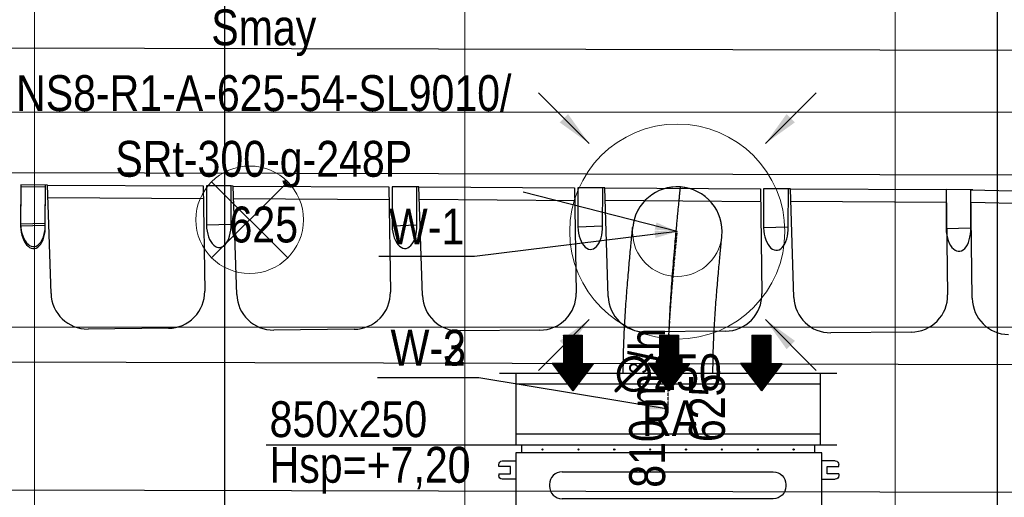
# Model space of a CAD drawing. Header units: millimetres. Extents: x -32221 to 212500, y 31663 to 93766.
# Tile 117 of 256: x 19209 to 21954, y 56438 to 57771. Entities that reach past the tile are written whole.
import ezdxf
from ezdxf.enums import TextEntityAlignment as Align

# ---------------------------------------------------------------- set-up
doc = ezdxf.new("R2010")
doc.units = ezdxf.units.MM
doc.linetypes.add('DASHDOT', pattern=[1, 0.5, -0.25, 0, -0.25])
for name, color, linetype in [('DVM_INDOOR', 104, 'Continuous'), ('FLUID-N', 7, 'Continuous'), ('FLUID-W', 7, 'Continuous'), ('FLUID-W-100-ARRGR', 7, 'Continuous'), ('FLUID-W-100-DIM', 7, 'Continuous'), ('FLUID-W-100-INF', 7, 'Continuous'), ('FLUID-W-100-NUM', 7, 'Continuous'), ('FLUID-W-SYM', 7, 'Continuous'), ('osie', 250, 'Continuous'), ('Sciany', 250, 'Continuous'), ('Wyposazenie', 250, 'Continuous')]:
    doc.layers.add(name, color=color, linetype=linetype)
for name, color, linetype, lineweight in [('kasetony', 42, 'Continuous', 5), ('lampy', 30, 'Continuous', 9), ('Wywiewniki', 1, 'Continuous', 20)]:
    doc.layers.add(name, color=color, linetype=linetype, lineweight=lineweight)
doc.styles.add('FDBES', font='simplex.shx')
doc.styles.get("Standard").update_dxf_attribs({"font": 'ARIALN.TTF'})
doc.linetypes.add('ZIGZAG', pattern='A,0.0001,-0.2,[131,ltypeshp.shx,S=0.2,R=0,X=-0.2,Y=0],-0.4,[131,ltypeshp.shx,S=0.2,R=180,X=0.2,Y=0],-0.2', length=0.8001)
doc.dimstyles.new('FDBES', dxfattribs={"dimscale": 50, "dimtxt": 4, "dimasz": 2.5, "dimexe": 0.8, "dimexo": 2, "dimgap": 1, "dimtad": 1, "dimdsep": 46, "dimtxsty": 'FDBES', "dimcen": 2.5, "dimclrd": 4, "dimclre": 5, "dimadec": 0, "dimazin": 0, "dimtfac": 1, "dimtmove": 0, "dimatfit": 3, "dimfxl": 1, "dimarcsym": 0})

# ---------------------------------------------------------------- blocks, each defined once
blk = doc.blocks.new('Direction')
at = {"layer": 'DVM_INDOOR', "color": 1}
for p, q in [((-35, 693.8), (35, 693.8)), ((-35, 693.8), (-35, 588.8)), ((35, 693.8), (35, 588.8)), ((-35, 588.8), (-77, 588.8)), ((-77, 588.8), (0, 487.3)), ((77, 588.8), (0, 487.3)), ((35, 588.8), (77, 588.8))]:
    blk.add_line(p, q, dxfattribs=at)
blk = doc.blocks.new('ID_D_G_D_1_T')
at = {"layer": 'DVM_INDOOR'}
h = blk.add_hatch(dxfattribs=at)
h.set_pattern_fill('ANSI31', color=1, scale=0.75)
h.set_pattern_definition([(45, (-97.4602, 125.541), (-1.683798, 1.683798), [])])
h.paths.add_polyline_path([(-265.5, 522.6), (-207.8, 598.7), (-239.3, 598.7), (-239.3, 677.4), (-291.8, 677.4), (-291.8, 598.7), (-323.3, 598.7)])
h = blk.add_hatch(dxfattribs=at)
h.set_pattern_fill('ANSI31', color=1, scale=0.75)
h.set_pattern_definition([(45, (2.5398, 125.541), (-1.683798, 1.683798), [])])
h.paths.add_polyline_path([(2.5, 522.6), (60.3, 598.7), (28.8, 598.7), (28.8, 677.4), (-23.7, 677.4), (-23.7, 598.7), (-55.2, 598.7)])
h = blk.add_hatch(dxfattribs=at)
h.set_pattern_fill('ANSI31', color=1, scale=0.75)
h.set_pattern_definition([(45, (102.5398, 125.541), (-1.683798, 1.683798), [])])
h.paths.add_polyline_path([(260.1, 522.6), (317.8, 598.7), (286.3, 598.7), (286.3, 677.4), (233.8, 677.4), (233.8, 598.7), (202.3, 598.7)])
h = blk.add_hatch(dxfattribs=at)
h.set_pattern_fill('ANSI31', color=1, scale=0.75)
h.set_pattern_definition([(45, (-97.4602, -971.7816), (-1.683798, 1.683798), [])])
h.paths.add_polyline_path([(-265.5, -574.8), (-207.8, -498.6), (-239.3, -498.6), (-239.3, -419.9), (-291.8, -419.9), (-291.8, -498.6), (-323.3, -498.6)])
h = blk.add_hatch(dxfattribs=at)
h.set_pattern_fill('ANSI31', color=1, scale=0.75)
h.set_pattern_definition([(45, (2.5398, -971.7816), (-1.683798, 1.683798), [])])
h.paths.add_polyline_path([(2.5, -574.8), (60.3, -498.6), (28.8, -498.6), (28.8, -419.9), (-23.7, -419.9), (-23.7, -498.6), (-55.2, -498.6)])
h = blk.add_hatch(dxfattribs=at)
h.set_pattern_fill('ANSI31', color=1, scale=0.75)
h.set_pattern_definition([(45, (102.5398, -971.7816), (-1.683798, 1.683798), [])])
h.paths.add_polyline_path([(260.1, -574.8), (317.8, -498.6), (286.3, -498.6), (286.3, -419.9), (233.8, -419.9), (233.8, -498.6), (202.3, -498.6)])
at = {"layer": 'DVM_INDOOR', "color": 0}
for p, q in [((409, 371), (-408.6, 371)), ((-408.6, 371), (-408.6, 349.2)), ((409, 349.2), (409, 371)), ((-424.9, 349.2), (-424.9, -350.8)), ((429, 349.2), (-424.9, 349.2)), ((429, 275.6), (429, 349.2)), ((-472.2, 311.1), (-472.2, 316.6)), ((-439.2, 311.1), (-472.2, 311.1)), ((-462.2, 326.6), (-424.9, 326.6)), ((-439.2, 291.1), (-439.2, 311.1)), ((466.4, 326.6), (429, 326.6)), ((443.3, 291.1), (443.3, 311.1)), ((443.3, 311.1), (476.4, 311.1)), ((476.4, 311.1), (476.4, 316.6)), ((-472.2, 291.1), (-472.2, 285.6)), ((-472.2, 291.1), (-439.2, 291.1)), ((-424.9, 275.6), (-462.2, 275.6)), ((-295.6, 296.3), (293.4, 296.3)), ((429, -350.8), (429, 275.6)), ((429, 275.6), (466.4, 275.6)), ((473.4, 291.1), (443.3, 291.1)), ((476.4, 291.1), (473.4, 291.1)), ((476.4, 291.1), (476.4, 285.6)), ((-330.7, 261.2), (-330.7, 256.2)), ((328.5, 261.2), (328.5, 256.2)), ((293.4, 221.1), (-295.6, 221.1)), ((-295.6, 137.3), (293.4, 137.3)), ((-330.7, 102.2), (-330.7, 97.2)), ((328.5, 102.2), (328.5, 97.2)), ((293.4, 62.1), (-295.6, 62.1)), ((429, 31.3), (-424.9, 31.3)), ((-294.4, 12.9), (294.6, 12.9)), ((-329.5, -22.2), (-329.5, -27.2)), ((329.8, -22.2), (329.8, -27.2)), ((462.8, -14.8), (429, -13.6)), ((462.8, -14.8), (462.8, -27.3)), ((462.8, -27.3), (462.8, -39.9)), ((463.8, -15.8), (463.8, -38.9)), ((429, -41.1), (462.8, -39.9)), ((294.6, -62.3), (-294.4, -62.3)), ((-294.4, -102.1), (294.6, -102.1)), ((-329.5, -137.2), (-329.5, -142.2)), ((329.8, -137.2), (329.8, -142.2)), ((453.4, -133.2), (429, -133)), ((453.4, -130.3), (453.4, -130.8)), ((453.4, -137.4), (453.4, -130.8)), ((453.4, -137.4), (453.4, -130.8)), ((453.4, -142.7), (453.4, -133.2)), ((453.4, -142.7), (453.4, -133.2)), ((453.4, -142.7), (453.4, -133.2)), ((465.4, -128.1), (454.7, -128.1)), ((454.7, -133), (465.4, -133)), ((466.8, -126), (465.4, -127.4)), ((465.4, -128.2), (465.4, -127.4)), ((465.4, -148.4), (465.4, -128.2)), ((467.6, -125.3), (475.7, -125.3)), ((467.6, -130.2), (475.7, -130.2)), ((477.9, -127.4), (476.5, -126)), ((483.4, -130.4), (477.9, -127.4)), ((477.9, -128.2), (477.9, -127.4)), ((477.9, -148.4), (477.9, -128.2)), ((483.4, -145.4), (483.4, -130.4)), ((429, -142.7), (453.4, -142.7)), ((429, -142.7), (453.4, -142.7)), ((453.4, -137.4), (453.4, -138.4)), ((453.4, -145), (453.4, -138.4)), ((453.4, -145), (453.4, -145.5)), ((465.4, -142.8), (454.7, -142.8)), ((465.4, -147.7), (454.7, -147.7)), ((465.4, -148.4), (466.8, -149.8)), ((467.6, -142.8), (475.7, -142.8)), ((467.6, -150.5), (475.7, -150.5)), ((476.5, -149.8), (477.9, -148.4)), ((477.9, -148.4), (483.4, -145.4)), ((294.6, -177.3), (-294.4, -177.3)), ((-294.4, -217.1), (294.6, -217.1)), ((438.3, -218), (429, -217.9)), ((440.3, -216.4), (438.3, -218)), ((438.3, -225.9), (438.3, -218)), ((438.3, -233.9), (438.3, -218)), ((448.6, -216.4), (440.3, -216.4)), ((440.3, -235.4), (440.3, -216.4)), ((448.6, -218.9), (448.6, -212)), ((448.6, -212), (458.6, -212)), ((458.6, -218.9), (448.6, -218.9)), ((448.6, -232.8), (448.6, -218.9)), ((458.6, -212), (458.6, -218.9)), ((458.9, -216.3), (458.6, -216.3)), ((458.6, -218.9), (458.6, -232.8)), ((459.4, -212.2), (458.9, -212.7)), ((458.9, -238.7), (458.9, -212.7)), ((476.3, -212.2), (461.5, -212.2)), ((476.3, -212.2), (461.5, -212.2)), ((478.9, -212.7), (478.4, -212.2)), ((484.9, -213.7), (478.9, -212.7)), ((478.9, -238.7), (478.9, -212.7)), ((484.9, -237.7), (484.9, -213.7)), ((429, -233.9), (438.3, -233.9)), ((429, -233.9), (438.3, -233.9)), ((438.3, -233.9), (438.3, -225.9)), ((438.3, -233.9), (440.3, -235.4)), ((440.3, -235.4), (448.6, -235.4)), ((448.6, -232.8), (458.6, -232.8)), ((448.6, -239.7), (448.6, -232.8)), ((448.6, -239.7), (458.6, -239.7)), ((458.6, -232.8), (458.6, -239.7)), ((458.6, -235.3), (458.9, -235.3)), ((458.9, -238.7), (459.4, -239.2)), ((476.3, -225.7), (461.5, -225.7)), ((476.3, -239.2), (461.5, -239.2)), ((478.4, -239.2), (478.9, -238.7)), ((478.9, -238.7), (484.9, -237.7)), ((-329.5, -252.2), (-329.5, -257.2)), ((329.8, -252.2), (329.8, -257.2)), ((-472.2, -292.7), (-472.2, -287.2)), ((-439.2, -292.7), (-472.2, -292.7)), ((-462.2, -277.2), (-424.9, -277.2)), ((-439.2, -312.7), (-439.2, -292.7)), ((294.6, -292.3), (-294.4, -292.3)), ((466.4, -277.2), (429, -277.2)), ((443.3, -312.7), (443.3, -292.7)), ((443.3, -292.7), (476.4, -292.7)), ((476.4, -292.7), (476.4, -287.2)), ((-472.2, -312.7), (-472.2, -318.2)), ((-472.2, -312.7), (-439.2, -312.7)), ((-424.9, -328.2), (-462.2, -328.2)), ((429, -328.2), (466.4, -328.2)), ((473.4, -312.7), (443.3, -312.7)), ((476.4, -312.7), (473.4, -312.7)), ((476.4, -312.7), (476.4, -318.2)), ((-424.9, -350.8), (429, -350.8)), ((-408.6, -350.8), (-408.6, -371)), ((409, -371), (409, -351.3)), ((-408.6, -371), (-408.1, -371)), ((-408.1, -371), (409, -371))]:
    blk.add_line(p, q, dxfattribs=at)
for centre in [(-349.9, 358.4), (-249.9, 358.4), (-149.9, 358.4), (-49.9, 358.4), (50.1, 358.4), (150.1, 358.4), (250.1, 358.4), (350.1, 358.4), (-349.9, -360), (-249.9, -360), (-149.9, -360), (-49.9, -360), (50.1, -360), (150.1, -360), (250.1, -360), (350.1, -360)]:
    blk.add_circle(centre, 1.6, dxfattribs=at)
at = {"layer": 'DVM_INDOOR', "color": 0, "extrusion": (0, 0, -1)}
for centre, radius, start, end in [((462.2, 316.6), 10, 0, 90), ((-466.4, 316.6), 10, 90, 180), ((462.2, 285.6), 10, 270, 0), ((-293.4, 261.2), 35.1, 90, 180), ((-466.4, 285.6), 10, 180, 270), ((-293.4, 256.2), 35.1, 180, 270), ((-293.4, 102.2), 35.1, 90, 180), ((-293.4, 97.2), 35.1, 180, 270), ((-294.6, -22.2), 35.1, 90, 180), ((-294.6, -27.2), 35.1, 180, 270), ((-294.6, -137.2), 35.1, 90, 180), ((-294.6, -142.2), 35.1, 180, 270), ((-294.6, -252.2), 35.1, 90, 180), ((-294.6, -257.2), 35.1, 180, 270), ((462.2, -287.2), 10, 0, 90), ((-466.4, -287.2), 10, 90, 180), ((462.2, -318.2), 10, 270, 0), ((-466.4, -318.2), 10, 180, 270), ((-409.5, -351.3), 0.5, 360, 90)]:
    blk.add_arc(centre, radius, start, end, dxfattribs=at)
at = {"layer": 'DVM_INDOOR', "color": 0}
for centre, radius, start, end in [((-295.6, 261.2), 35.1, 90, 180), ((-295.6, 256.2), 35.1, 180, 270), ((-295.6, 102.2), 35.1, 90, 180), ((-295.6, 97.2), 35.1, 180, 270), ((-294.4, -22.2), 35.1, 90, 180), ((-294.4, -27.2), 35.1, 180, 270), ((462.8, -15.8), 1, 0, 88.2), ((462.8, -38.9), 1, 271.8, 0), ((-294.4, -137.2), 35.1, 90, 180), ((-294.4, -142.2), 35.1, 180, 270), ((-294.4, -252.2), 35.1, 90, 180), ((-294.4, -257.2), 35.1, 180, 270)]:
    blk.add_arc(centre, radius, start, end, dxfattribs=at)
for points, knots in [([(454.7, -128.1), (454.7, -128.1), (454.6, -128.1), (454.4, -128.1), (454, -128.3), (453.7, -128.5), (453.6, -128.8), (453.5, -129.1), (453.4, -129.4), (453.4, -129.8), (453.4, -130.1), (453.4, -130.3)], [0, 0, 0, 0, 0.000013, 0.069041, 0.139275, 0.284826, 0.389711, 0.496275, 0.619531, 0.743075, 1, 1, 1, 1]), ([(453.4, -130.8), (453.4, -131), (453.4, -131.3), (453.4, -131.7), (453.5, -132), (453.6, -132.3), (453.8, -132.6), (454.1, -132.9), (454.4, -133), (454.6, -133), (454.7, -133), (454.7, -133)], [0, 0, 0, 0, 0.239182, 0.362776, 0.485496, 0.613466, 0.749358, 0.877858, 0.939112, 0.970034, 1, 1, 1, 1]), ([(454.7, -133), (454.7, -133), (454.6, -133), (454.4, -133.1), (454.1, -133.3), (453.8, -133.8), (453.6, -134.3), (453.5, -134.9), (453.4, -135.6), (453.4, -136.4), (453.4, -137), (453.4, -137.4)], [0, 0, 0, 0, 0.029886, 0.060825, 0.121941, 0.2487, 0.371948, 0.49607, 0.618809, 0.742992, 1, 1, 1, 1]), ([(467.6, -125.3), (466.6, -126.1), (465.9, -126.9), (465.9, -128.6), (466.6, -129.4), (467.6, -130.2)], [0, 0, 0, 0, 0.5, 0.5, 1, 1, 1, 1]), ([(467.6, -130.2), (467.1, -131.2), (466.7, -132.2), (466.1, -134.3), (465.9, -135.4), (465.9, -138.7), (466.6, -140.8), (467.6, -142.8)], [0, 0, 0, 0, 0.25, 0.25, 0.5, 0.5, 1, 1, 1, 1]), ([(475.7, -130.2), (476.7, -129.4), (477.4, -128.6), (477.4, -126.9), (476.7, -126.1), (475.7, -125.3)], [0, 0, 0, 0, 0.5, 0.5, 1, 1, 1, 1]), ([(475.7, -142.8), (476.2, -141.8), (476.6, -140.8), (477.2, -138.7), (477.4, -137.6), (477.4, -134.3), (476.7, -132.2), (475.7, -130.2)], [0, 0, 0, 0, 0.25, 0.25, 0.5, 0.5, 1, 1, 1, 1]), ([(453.4, -138.4), (453.4, -138.8), (453.4, -139.4), (453.4, -140.2), (453.5, -140.8), (453.6, -141.5), (453.8, -142.1), (454.1, -142.5), (454.4, -142.8), (454.6, -142.8), (454.7, -142.8), (454.7, -142.8)], [0, 0, 0, 0, 0.239, 0.36254, 0.485088, 0.61328, 0.74929, 0.877829, 0.939097, 0.970051, 1, 1, 1, 1]), ([(454.7, -142.8), (454.6, -142.8), (454.5, -142.8), (454.3, -142.9), (454, -143), (453.7, -143.3), (453.6, -143.5), (453.5, -143.8), (453.4, -144.1), (453.4, -144.5), (453.4, -144.8), (453.4, -145)], [0, 0, 0, 0, 0.033947, 0.069512, 0.139705, 0.28517, 0.390004, 0.496517, 0.619714, 0.743198, 1, 1, 1, 1]), ([(453.4, -145.5), (453.4, -145.7), (453.4, -146), (453.4, -146.4), (453.5, -146.7), (453.6, -147.1), (453.8, -147.4), (454.1, -147.6), (454.4, -147.7), (454.6, -147.7), (454.7, -147.7), (454.7, -147.7)], [0, 0, 0, 0, 0.239181, 0.362773, 0.485493, 0.613462, 0.749353, 0.877854, 0.939109, 0.970033, 1, 1, 1, 1]), ([(467.6, -142.8), (467.1, -143.4), (466.7, -144), (466.1, -145.3), (465.9, -146), (465.9, -148), (466.6, -149.3), (467.6, -150.5)], [0, 0, 0, 0, 0.25, 0.25, 0.5, 0.5, 1, 1, 1, 1]), ([(475.7, -150.5), (476.2, -149.9), (476.6, -149.3), (477.2, -148), (477.4, -147.3), (477.4, -145.3), (476.7, -144), (475.7, -142.8)], [0, 0, 0, 0, 0.25, 0.25, 0.5, 0.5, 1, 1, 1, 1]), ([(461.5, -212.2), (461.4, -212.2), (461.2, -212.2), (460.9, -212.2), (460.8, -212.2), (460.6, -212.2), (460.6, -212.2), (460.4, -212.2), (460.3, -212.2), (460.1, -212.2), (459.8, -212.2), (459.7, -212.2), (459.5, -212.2), (459.5, -212.2), (459.5, -212.2), (459.4, -212.2), (459.4, -212.2), (459.4, -212.2), (459.4, -212.2), (459.4, -212.2)], [0, 0, 0, 0, 0.125462, 0.125462, 0.250924, 0.250924, 0.313655, 0.313655, 0.376386, 0.501849, 0.501849, 0.752773, 0.752773, 0.878235, 0.878235, 0.940966, 0.972332, 0.972332, 1, 1, 1, 1]), ([(461.5, -225.7), (460.9, -224.7), (460.4, -223.6), (459.7, -221.4), (459.4, -220.2), (459.4, -216.6), (460.3, -214.4), (461.5, -212.2)], [0, 0, 0, 0, 0.25, 0.25, 0.5, 0.5, 1, 1, 1, 1]), ([(460.1, -212.2), (460.2, -212.2), (460.2, -212.2), (460.4, -212.2), (460.4, -212.2), (460.4, -212.2), (460.5, -212.2), (460.6, -212.2), (460.8, -212.2), (460.9, -212.2), (461.2, -212.2), (461.4, -212.2), (461.5, -212.2)], [0, 0, 0, 0, 0.181781, 0.181781, 0.249966, 0.249966, 0.318151, 0.454521, 0.454521, 0.72726, 0.72726, 1, 1, 1, 1]), ([(476.3, -225.7), (477, -224.7), (477.5, -223.6), (478.2, -221.4), (478.4, -220.2), (478.4, -216.6), (477.6, -214.4), (476.3, -212.2)], [0, 0, 0, 0, 0.25, 0.25, 0.5, 0.5, 1, 1, 1, 1]), ([(476.3, -212.2), (476.5, -212.2), (476.6, -212.2), (476.9, -212.2), (477.1, -212.2), (477.2, -212.2), (477.3, -212.2), (477.4, -212.2), (477.6, -212.2), (477.8, -212.2), (478, -212.2), (478.2, -212.2), (478.3, -212.2), (478.4, -212.2), (478.4, -212.2), (478.4, -212.2), (478.4, -212.2), (478.4, -212.2), (478.4, -212.2), (478.4, -212.2), (478.4, -212.2), (478.4, -212.2), (478.3, -212.2), (478.2, -212.2), (478, -212.2), (477.8, -212.2), (477.7, -212.2), (477.5, -212.2), (477.5, -212.2), (477.4, -212.2), (477.3, -212.2), (477.2, -212.2), (477.1, -212.2), (476.9, -212.2), (476.6, -212.2), (476.5, -212.2), (476.3, -212.2)], [0, 0, 0, 0, 0.0625, 0.0625, 0.125, 0.125, 0.15625, 0.15625, 0.1875, 0.25, 0.25, 0.375, 0.375, 0.4375, 0.4375, 0.46875, 0.484375, 0.484375, 0.5, 0.5, 0.5625, 0.5625, 0.625, 0.625, 0.75, 0.75, 0.8125, 0.8125, 0.828125, 0.828125, 0.84375, 0.875, 0.875, 0.9375, 0.9375, 1, 1, 1, 1]), ([(461.5, -239.2), (460.9, -238.2), (460.4, -237.1), (459.7, -234.9), (459.4, -233.7), (459.4, -230.1), (460.3, -227.9), (461.5, -225.7)], [0, 0, 0, 0, 0.25, 0.25, 0.5, 0.5, 1, 1, 1, 1]), ([(459.4, -239.2), (459.4, -239.2), (459.4, -239.2), (459.4, -239.2), (459.4, -239.2), (459.5, -239.2), (459.5, -239.2), (459.5, -239.2), (459.7, -239.2), (459.8, -239.2), (460.1, -239.2), (460.3, -239.2), (460.4, -239.2), (460.6, -239.2), (460.6, -239.2), (460.8, -239.2), (460.9, -239.2), (461.2, -239.2), (461.4, -239.2), (461.5, -239.2)], [0, 0, 0, 0, 0.027668, 0.027668, 0.059034, 0.121765, 0.121765, 0.247227, 0.247227, 0.498151, 0.498151, 0.623614, 0.686345, 0.686345, 0.749076, 0.749076, 0.874538, 0.874538, 1, 1, 1, 1]), ([(476.3, -239.2), (477, -238.2), (477.5, -237.1), (478.2, -234.9), (478.4, -233.7), (478.4, -230.1), (477.6, -227.9), (476.3, -225.7)], [0, 0, 0, 0, 0.25, 0.25, 0.5, 0.5, 1, 1, 1, 1]), ([(478.4, -239.2), (478.4, -239.2), (478.4, -239.2), (478.4, -239.2), (478.4, -239.2), (478.4, -239.2), (478.4, -239.2), (478.3, -239.2), (478.2, -239.2), (478, -239.2), (477.8, -239.2), (477.6, -239.2), (477.4, -239.2), (477.3, -239.2), (477.2, -239.2), (477.1, -239.2), (476.9, -239.2), (476.6, -239.2), (476.5, -239.2), (476.3, -239.2)], [0, 0, 0, 0, 0.027668, 0.027668, 0.059034, 0.121765, 0.121765, 0.247227, 0.247227, 0.498151, 0.498151, 0.623614, 0.686345, 0.686345, 0.749076, 0.749076, 0.874538, 0.874538, 1, 1, 1, 1])]:
    blk.add_open_spline(points, degree=3, knots=knots, dxfattribs=at)
for points in [[(467.6, -150.5), (467.3, -150.3), (467, -150), (466.8, -149.8)], [(476.5, -149.8), (476.3, -150), (476, -150.3), (475.7, -150.5)]]:
    blk.add_open_spline(points, degree=3, dxfattribs=at)
at = {"layer": 'DVM_INDOOR', "xscale": 0.75, "yscale": 0.75, "zscale": 0.75}
for p in [(-265.5, 157.1), (2.5, 157.1), (260.1, 157.1), (-265.5, -940.3), (2.5, -940.3), (260.1, -940.3)]:
    blk.add_blockref('Direction', p, dxfattribs=at)
at = {"layer": 'DVM_INDOOR', "color": 2}
for s, p in [('RA', (86.6, 365.9)), ('SA', (86.6, -731.4))]:
    blk.add_text(s, height=100, dxfattribs=at).set_placement(p, align=Align.BOTTOM_RIGHT)
blk = doc.blocks.new('*U3723')
at = {"color": 14, "linetype": 'Continuous', "lineweight": -2}
for p, q in [((-100, 470), (-100, -470)), ((100, 470), (100, -470))]:
    blk.add_line(p, q, dxfattribs=at)
at = {"color": 0, "linetype": 'ByBlock', "lineweight": -2}
for p, q in [((100, 425), (-100, 425)), ((-100, -425), (100, -425))]:
    blk.add_line(p, q, dxfattribs=at)
at = {"color": 1, "linetype": 'Continuous', "lineweight": -3}
for p, q in [((-70, 425), (-70, -425)), ((70, 425), (70, -425))]:
    blk.add_line(p, q, dxfattribs=at)
blk = doc.blocks.new('*U3714')
at = {"layer": 'FLUID-W-SYM', "color": 2, "linetype": 'DASHDOT', "lineweight": -3}
for q in [(50, 0), (-20, 0)]:
    blk.add_line((-50, 0), q, dxfattribs=at)
blk = doc.blocks.new('*U3702')
at = {"color": 0, "linetype": 'ByBlock', "lineweight": -2}
blk.add_circle((0, 0), 0.05, dxfattribs=at)
blk = doc.blocks.new('*U3752')
at = {"color": 14, "linetype": 'Continuous', "lineweight": -2, "extrusion": (-1, -1.82781e-16, -1.96635e-16)}
blk.add_ellipse((0, 0), major_axis=(0, 124.7, 8.8), ratio=1, start_param=0, end_param=1.540827, dxfattribs=at)
at = {"color": 14, "linetype": 'Continuous', "lineweight": -2, "extrusion": (-1, -1.85509e-18, -1.6533e-16)}
blk.add_ellipse((0, 0), major_axis=(0, -12.6, 124.4), ratio=1, start_param=0, end_param=1.600794, dxfattribs=at)
at = {"color": 20, "linetype": 'ZIGZAG', "lineweight": -2, "ltscale": 50}
for points, knots in [([(0, -395.6, -25.6), (0, -376.2, -25.6), (0, -337.4, -25.1), (0, -285.5, -23.4), (0, -240.4, -21.3), (0, -201.9, -19.1), (0, -163.9, -16.6), (0, -126.5, -13.9), (0, -100.5, -11.8), (0, -85.4, -10.5), (0, -79.4, -10), (0, -68.8, -9.1), (0, -50.8, -7.6), (0, -27, -5.5), (0, -3.7, -3.4), (0, 16.1, -1.6), (0, 32.5, -0.1), (0, 48.4, 1.4), (0, 63.4, 2.8), (0, 77.5, 4.2), (0, 90.5, 5.4), (0, 101.9, 6.6), (0, 109.9, 7.3), (0, 115.8, 7.9), (0, 120.1, 8.4), (0, 123, 8.7), (0, 124.4, 8.8), (0, 124.7, 8.8), (0, 124.7, 8.8)], [0, 0, 0, 0, 47.23951, 94.479021, 125.972028, 157.465034, 188.958041, 220.451048, 251.944055, 255.880681, 259.817307, 267.690559, 283.437062, 307.056817, 330.676572, 346.423076, 362.169579, 377.916083, 393.662586, 409.409089, 425.155593, 440.902096, 456.6486, 464.521852, 476.331729, 488.141607, 496.014858, 503.88811, 503.88811, 503.88811, 503.88811]), ([(0, -395.6, -150.6), (0, -384.6, -150.5), (0, -362.5, -150.4), (0, -318.5, -149.4), (0, -264.2, -147.2), (0, -201.1, -143.2), (0, -141.6, -138.5), (0, -86.3, -133.8), (0, -45.4, -130), (0, -18, -127.4), (0, -1.5, -125.8), (0, 7.9, -124.8), (0, 11.8, -124.4), (0, 12.3, -124.4), (0, 12.6, -124.4)], [0, 0, 0, 0, 33.08855, 66.1771, 132.354201, 198.531301, 264.708401, 330.885502, 397.062602, 430.151152, 463.239702, 496.328253, 512.872528, 529.416803, 529.416803, 529.416803, 529.416803]), ([(0, -395.6, 99.4), (0, -385.1, 99.5), (0, -364, 99.6), (0, -322, 100.6), (0, -270.4, 102.9), (0, -211, 106.8), (0, -155.2, 111.2), (0, -103.5, 115.7), (0, -65.4, 119.2), (0, -40.2, 121.6), (0, -25.1, 123.1), (0, -16.5, 124), (0, -13.2, 124.3), (0, -12.8, 124.3), (0, -12.6, 124.4)], [0, 0, 0, 0, 31.610509, 63.221018, 126.442036, 189.663054, 252.884072, 316.10509, 379.326108, 410.936617, 442.547126, 474.157635, 489.962889, 505.768144, 505.768144, 505.768144, 505.768144])]:
    blk.add_open_spline(points, degree=3, knots=knots, dxfattribs=at)
at = {"layer": 'FLUID-W-SYM', "color": 2, "linetype": 'DASHDOT', "lineweight": -3}
blk.add_open_spline([(0, -395.6, -25.6), (0, -310, -25.6), (0, -147, -14.8), (0, 0), (0, 0)], degree=3, knots=[0, 0, 0, 0, 256.734191, 503.88811, 503.88811, 503.88811, 503.88811], dxfattribs=at)
blk = doc.blocks.new('*U2836')
at = {"color": 0, "insert": (-1153.1, 294.1), "char_height": 100, "width": 1600, "attachment_point": 5, "line_spacing_factor": 1.1}
blk.add_mtext('Smay\\PNS8-R1-A-625-54-SL9010/ SRt-300-g-248P\\P625', dxfattribs=at)
blk.add_mtext('Smay\\PNS8-R1-A-625-54-SL9010/ SRt-300-g-248P\\P625', dxfattribs=at)
blk.add_mtext('Smay\\PNS8-R1-A-625-54-SL9010/ SRt-300-g-248P\\P625', dxfattribs=at)
blk.add_mtext('Smay\\PNS8-R1-A-625-54-SL9010/ SRt-300-g-248P\\P625', dxfattribs=at)
blk.add_mtext('Smay\\PNS8-R1-A-625-54-SL9010/ SRt-300-g-248P\\P625', dxfattribs=at)
blk.add_mtext('Smay\\PNS8-R1-A-625-54-SL9010/ SRt-300-g-248P\\P625', dxfattribs=at)
blk.add_mtext('Smay\\PNS8-R1-A-625-54-SL9010/ SRt-300-g-248P\\P625', dxfattribs=at)
at = {"color": 0}
blk.add_leader([(0, 0), (-429.6, 109.6)], dimstyle='FDBES', override={"dimscale": 25, "dimclrd": 0, "dimclre": 0}, dxfattribs=at)
blk.add_leader([(0, 0), (-429.6, 109.6)], dimstyle='FDBES', override={"dimscale": 25, "dimclrd": 0, "dimclre": 0}, dxfattribs=at)
blk.add_leader([(0, 0), (-429.6, 109.6)], dimstyle='FDBES', override={"dimscale": 25, "dimclrd": 0, "dimclre": 0}, dxfattribs=at)
blk.add_leader([(0, 0), (-429.6, 109.6)], dimstyle='FDBES', override={"dimscale": 25, "dimclrd": 0, "dimclre": 0}, dxfattribs=at)
blk.add_leader([(0, 0), (-429.6, 109.6)], dimstyle='FDBES', override={"dimscale": 25, "dimclrd": 0, "dimclre": 0}, dxfattribs=at)
blk.add_leader([(0, 0), (-429.6, 109.6)], dimstyle='FDBES', override={"dimscale": 25, "dimclrd": 0, "dimclre": 0}, dxfattribs=at)
blk.add_leader([(0, 0), (-429.6, 109.6)], dimstyle='FDBES', override={"dimscale": 25, "dimclrd": 0, "dimclre": 0}, dxfattribs=at)
blk = doc.blocks.new('*U2888')
at = {"color": 6}
for p, q in [((-527.5, 87.7), (-810.3, 87.7)), ((-527.5, 87.7), (-810.3, 87.7)), ((-527.5, 87.7), (-810.3, 87.7)), ((-527.5, 87.7), (-810.3, 87.7)), ((-527.8, 87.7), (-810, 87.7)), ((-527.8, 87.7), (-810, 87.7)), ((-527.8, 87.7), (-810, 87.7)), ((-527.8, 87.7), (-810, 87.7)), ((-527.8, 87.7), (-810, 87.7)), ((-527.8, 87.7), (-810, 87.7)), ((-527.8, 87.7), (-810, 87.7)), ((-527.8, 87.7), (-810, 87.7)), ((-527.8, 87.7), (-810, 87.7))]:
    blk.add_line(p, q, dxfattribs=at)
at = {"color": 0, "insert": (-668.9, 87.7), "char_height": 100, "attachment_point": 5}
for s in ['W-3\\P ', 'W-3\\P ', 'W-3\\P ', 'W-3\\P ', 'W-2\\P ', 'W-2\\P ', 'W-2\\P ', 'W-2\\P ', 'W-2\\P ', 'W-2\\P ', 'W-2\\P ', 'W-2\\P ', 'W-2\\P ']:
    blk.add_mtext(s, dxfattribs=at)
for points in [[(0, 0), (-527.8, 87.7)], [(0, 0), (-527.8, 87.7)], [(0, 0), (-527.8, 87.7)], [(0, 0), (-527.8, 87.7)], [(0, 0), (-527.8, 87.7)], [(0, 0), (-527.8, 87.7)], [(0, 0), (-527.8, 87.7)], [(0, 0), (-527.8, 87.7)], [(0, 0), (-527.8, 87.7)], [(0, 0), (-527.5, 87.7)], [(0, 0), (-527.5, 87.7)], [(0, 0), (-527.5, 87.7)], [(0, 0), (-527.5, 87.7)]]:
    blk.add_leader(points, dimstyle='FDBES', override={"dimscale": 25, "dimclrd": 256, "dimclre": 256})
blk = doc.blocks.new('*U2892')
at = {"color": 6}
blk.add_line((-565.6, -69.2), (-832.7, -69.2), dxfattribs=at)
blk.add_line((-565.6, -69.2), (-832.7, -69.2), dxfattribs=at)
blk.add_line((-565.6, -69.2), (-832.7, -69.2), dxfattribs=at)
blk.add_line((-565.6, -69.2), (-832.7, -69.2), dxfattribs=at)
blk.add_line((-565.6, -69.2), (-832.7, -69.2), dxfattribs=at)
blk.add_line((-565.6, -69.2), (-832.7, -69.2), dxfattribs=at)
blk.add_line((-565.6, -69.2), (-832.7, -69.2), dxfattribs=at)
at = {"color": 0, "insert": (-699.1, -69.2), "char_height": 100, "attachment_point": 5}
blk.add_mtext('W-1\\P ', dxfattribs=at)
blk.add_mtext('W-1\\P ', dxfattribs=at)
blk.add_mtext('W-1\\P ', dxfattribs=at)
blk.add_mtext('W-1\\P ', dxfattribs=at)
blk.add_mtext('W-1\\P ', dxfattribs=at)
blk.add_mtext('W-1\\P ', dxfattribs=at)
blk.add_mtext('W-1\\P ', dxfattribs=at)
blk.add_leader([(0, 0), (-565.6, -69.2)], dimstyle='FDBES', override={"dimscale": 25, "dimclrd": 256, "dimclre": 256})
blk.add_leader([(0, 0), (-565.6, -69.2)], dimstyle='FDBES', override={"dimscale": 25, "dimclrd": 256, "dimclre": 256})
blk.add_leader([(0, 0), (-565.6, -69.2)], dimstyle='FDBES', override={"dimscale": 25, "dimclrd": 256, "dimclre": 256})
blk.add_leader([(0, 0), (-565.6, -69.2)], dimstyle='FDBES', override={"dimscale": 25, "dimclrd": 256, "dimclre": 256})
blk.add_leader([(0, 0), (-565.6, -69.2)], dimstyle='FDBES', override={"dimscale": 25, "dimclrd": 256, "dimclre": 256})
blk.add_leader([(0, 0), (-565.6, -69.2)], dimstyle='FDBES', override={"dimscale": 25, "dimclrd": 256, "dimclre": 256})
blk.add_leader([(0, 0), (-565.6, -69.2)], dimstyle='FDBES', override={"dimscale": 25, "dimclrd": 256, "dimclre": 256})
blk = doc.blocks.new('*U3796')
at = {"color": 0}
blk.add_leader([(0, 0), (-141.4, -141.4)], dimstyle='FDBES', override={"dimscale": 40, "dimclrd": 0}, dxfattribs=at)
blk = doc.blocks.new('*U3797')
at = {"color": 0}
blk.add_leader([(0, 0), (141.4, -141.4)], dimstyle='FDBES', override={"dimscale": 40, "dimclrd": 0}, dxfattribs=at)
blk = doc.blocks.new('*U3798')
at = {"color": 0}
blk.add_leader([(0, 0), (-141.4, 141.4)], dimstyle='FDBES', override={"dimscale": 40, "dimclrd": 0}, dxfattribs=at)
blk = doc.blocks.new('*U3799')
at = {"color": 0}
blk.add_leader([(0, 0), (141.4, 141.4)], dimstyle='FDBES', override={"dimscale": 40, "dimclrd": 0}, dxfattribs=at)

msp = doc.modelspace()

# ---------------------------------------------------------------- linework, layer by layer
at = {"layer": 'FLUID-N'}
for p, q in [((19780.127, 63033.41), (19780.127, 33103.597)), ((20591.977, 56584.311, 7327.5), (19895.824, 56584.311, 7327.5))]:
    msp.add_line(p, q, dxfattribs=at)
at = {"layer": 'kasetony'}
for p, q in [((19250.147, 57512.853), (19250.147, 58112.853)), ((19250.147, 58112.853), (19250.147, 57512.853)), ((20450.147, 57512.853), (20450.147, 58112.853)), ((20450.147, 58112.853), (20450.147, 57512.853)), ((21650.147, 57512.853), (21650.147, 58112.853)), ((21650.147, 58112.853), (21650.147, 57512.853)), ((18050.147, 57512.853), (19250.147, 57512.853)), ((19250.147, 57512.853), (18050.147, 57512.853)), ((19250.147, 57512.853), (20450.147, 57512.853)), ((19250.147, 56912.853), (19250.147, 57512.853)), ((19250.147, 57512.853), (19250.147, 56912.853)), ((20450.147, 57512.853), (19250.147, 57512.853)), ((20450.147, 57512.853), (21650.147, 57512.853)), ((20450.147, 56912.853), (20450.147, 57512.853)), ((20450.147, 57512.853), (20450.147, 56912.853)), ((21650.147, 57512.853), (20450.147, 57512.853)), ((21650.147, 57512.853), (22850.147, 57512.853)), ((21650.147, 56912.853), (21650.147, 57512.853)), ((21650.147, 57512.853), (21650.147, 56912.853)), ((22850.147, 57512.853), (21650.147, 57512.853)), ((18050.147, 56912.853), (19250.147, 56912.853)), ((19250.147, 56912.853), (18050.147, 56912.853)), ((19250.147, 56912.853), (20450.147, 56912.853)), ((19250.147, 56312.853), (19250.147, 56912.853)), ((19250.147, 56912.853), (19250.147, 56312.853)), ((20450.147, 56912.853), (19250.147, 56912.853)), ((20450.147, 56912.853), (21650.147, 56912.853)), ((20450.147, 56312.853), (20450.147, 56912.853)), ((20450.147, 56912.853), (20450.147, 56312.853)), ((21650.147, 56912.853), (20450.147, 56912.853)), ((21650.147, 56912.853), (22850.147, 56912.853)), ((21650.147, 56312.853), (21650.147, 56912.853)), ((21650.147, 56912.853), (21650.147, 56312.853)), ((22850.147, 56912.853), (21650.147, 56912.853))]:
    msp.add_line(p, q, dxfattribs=at)
at = {"layer": 'lampy'}
for p, q in [((19744.081, 57318.919), (19956.213, 57106.787)), ((19956.213, 57318.919), (19744.081, 57106.787))]:
    msp.add_line(p, q, dxfattribs=at)
msp.add_circle((19850.147, 57212.853), 150, dxfattribs=at)
at = {"layer": 'osie'}
msp.add_line((21934.679, 64401.551), (21934.679, 32871.067), dxfattribs=at)
at = {"layer": 'Sciany'}
for p, q in [((22860.697, 57335.192), (16190.942, 57350.908)), ((22852.799, 56449.492), (16190.059, 56465.185))]:
    msp.add_line(p, q, dxfattribs=at)
at = {"layer": 'Wyposazenie'}
for p, q in [((22862.247, 57683.269), (17664.766, 57695.511)), ((19211.554, 57304.492), (19211.399, 57195.785)), ((19211.562, 57310.132), (19211.407, 57201.424)), ((19280.721, 57304.143), (19211.554, 57304.492)), ((19286.39, 57309.754), (19211.562, 57310.132)), ((19280.185, 57198.007), (19280.721, 57304.143)), ((19280.193, 57203.647), (19280.729, 57309.783)), ((19286.39, 57309.754), (19720.407, 57307.563)), ((19296.178, 57006.875), (19286.39, 57309.754)), ((19720.407, 57307.563), (19724.711, 57013.744)), ((19729.473, 57307.517), (19729.318, 57198.809)), ((19729.473, 57307.517), (19729.318, 57198.809)), ((19798.64, 57307.167), (19729.473, 57307.517)), ((19804.301, 57307.139), (19729.473, 57307.517)), ((19798.104, 57201.032), (19798.64, 57307.167)), ((19798.104, 57201.032), (19798.64, 57307.167)), ((19804.301, 57307.139), (20238.318, 57304.947)), ((19814.089, 57004.259), (19804.301, 57307.139)), ((20238.318, 57304.947), (20242.622, 57011.128)), ((20247.383, 57304.901), (20247.229, 57196.193)), ((20247.383, 57304.901), (20247.229, 57196.193)), ((20316.551, 57304.552), (20247.383, 57304.901)), ((20322.212, 57304.523), (20247.383, 57304.901)), ((20316.015, 57198.416), (20316.551, 57304.552)), ((20316.015, 57198.416), (20316.551, 57304.552)), ((20322.212, 57304.523), (20756.229, 57302.331)), ((20331.999, 57001.644), (20322.212, 57304.523)), ((20756.229, 57302.331), (20760.533, 57008.513)), ((20765.294, 57302.286), (20765.14, 57193.578)), ((20765.294, 57302.286), (20765.14, 57193.578)), ((20834.462, 57301.936), (20765.294, 57302.286)), ((20840.123, 57301.908), (20765.294, 57302.286)), ((20833.926, 57195.801), (20834.462, 57301.936)), ((20833.926, 57195.801), (20834.462, 57301.936)), ((20840.123, 57301.908), (21274.14, 57299.716)), ((20849.91, 56999.028), (20840.123, 57301.908)), ((19287.67, 57275.332), (19720.925, 57272.202)), ((21274.14, 57299.716), (21278.444, 57005.897)), ((21283.205, 57299.67), (21283.051, 57190.962)), ((21283.205, 57299.67), (21283.051, 57190.962)), ((21352.373, 57299.321), (21283.205, 57299.67)), ((21358.034, 57299.292), (21283.205, 57299.67)), ((21351.837, 57193.185), (21352.373, 57299.321)), ((21351.837, 57193.185), (21352.373, 57299.321)), ((21358.034, 57299.292), (21792.051, 57297.1)), ((21367.821, 56996.413), (21358.034, 57299.292)), ((21792.051, 57297.1), (21791.896, 57188.392)), ((21792.051, 57297.1), (21791.896, 57188.392)), ((21792.051, 57297.1), (21796.355, 57003.282)), ((21861.218, 57296.751), (21792.051, 57297.1)), ((21866.879, 57296.722), (21792.051, 57297.1)), ((21860.682, 57190.615), (21861.218, 57296.751)), ((21860.682, 57190.615), (21861.218, 57296.751)), ((21861.218, 57296.751), (22295.112, 57286.208)), ((21865.175, 56993.739), (21861.218, 57296.751)), ((19805.581, 57272.717), (20238.836, 57269.587)), ((20323.492, 57270.101), (20756.747, 57266.971)), ((20841.403, 57267.486), (21274.658, 57264.355)), ((21359.314, 57264.87), (21792.569, 57261.74)), ((21861.835, 57262.311), (22294.95, 57250.844)), ((19211.399, 57195.785), (19280.185, 57198.007)), ((19211.407, 57201.424), (19280.193, 57203.647)), ((19729.318, 57198.809), (19798.104, 57201.032)), ((19729.318, 57198.809), (19798.104, 57201.032)), ((20247.229, 57196.193), (20316.015, 57198.416)), ((20247.229, 57196.193), (20316.015, 57198.416)), ((20765.14, 57193.578), (20833.926, 57195.801)), ((20765.14, 57193.578), (20833.926, 57195.801)), ((21283.051, 57190.962), (21351.837, 57193.185)), ((21283.051, 57190.962), (21351.837, 57193.185)), ((21791.896, 57188.392), (21860.682, 57190.615)), ((21791.896, 57188.392), (21860.682, 57190.615)), ((19623.434, 56910.019), (19399.3, 56907.95)), ((20141.345, 56907.404), (19917.211, 56905.334)), ((20659.256, 56904.788), (20435.122, 56902.718)), ((21177.167, 56902.173), (20953.033, 56900.103)), ((21695.078, 56899.557), (21470.944, 56897.487)), ((22867.77, 56806.447), (17665.359, 56818.7))]:
    msp.add_line(p, q, dxfattribs=at)
for centre, start, end in [((19398.356, 57010.177), 181.850846, 270.529054), ((19622.49, 57012.246), 270.529054, 0.839276), ((19916.267, 57007.561), 181.850846, 270.529054), ((20140.401, 57009.631), 270.529054, 0.839276), ((20434.178, 57004.946), 181.850846, 270.529054), ((20658.312, 57007.015), 270.529054, 0.839276), ((20952.089, 57002.33), 181.850846, 270.529054), ((21176.223, 57004.4), 270.529054, 0.839276), ((21694.134, 57001.784), 270.529054, 0.839276), ((21470, 56999.715), 181.850846, 270.529054), ((21967.398, 56995.074), 180.748252, 269.42646)]:
    msp.add_arc(centre, 102.232, start, end, dxfattribs=at)
for centre in [(19245.792, 57196.896), (19245.8, 57202.536), (19763.711, 57199.92), (19763.711, 57199.92), (20281.622, 57197.305), (20281.622, 57197.305), (20799.533, 57194.689), (20799.533, 57194.689), (21317.444, 57192.074), (21317.444, 57192.074), (21826.289, 57189.504), (21826.289, 57189.504)]:
    msp.add_ellipse(centre, major_axis=(-2.082, 64.439), ratio=0.53373009, start_param=1.44454642, end_param=4.71238898, dxfattribs=at)
at = {"layer": 'Wywiewniki'}
for radius in [300, 125]:
    msp.add_circle((21042.548, 57179.908), radius, dxfattribs=at)

# ---------------------------------------------------------------- block references
at = {"layer": 'DVM_INDOOR', "rotation": 359.9999999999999}
msp.add_blockref('ID_D_G_D_1_T', (21016.827, 56213.31), dxfattribs=at)
at = {"layer": 'FLUID-W', "color": 1, "linetype": 'Continuous', "extrusion": (1, 0, -1.83697e-16), "rotation": 270}
msp.add_blockref('*U3752', (57179.908, 7063, 21042.548), dxfattribs=at)
at = {"layer": 'FLUID-W', "color": 1, "linetype": 'Continuous'}
for name, p, rotation in [('*U3723', (21016.977, 56684.311, 7327.5), 270), ('*U3714', (21016.977, 56734.311, 7327.5), 90), ('*U3702', (21016.977, 56684.311, 7327.5), 270)]:
    msp.add_blockref(name, p, dxfattribs=dict(at, rotation=rotation))
at = {"layer": 'FLUID-W-100-ARRGR', "rotation": 89.99999999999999}
for name, p in [('*U3799', (20796.837, 57425.619, 6603)), ('*U3797', (21288.259, 57425.619, 6603)), ('*U3798', (20796.837, 56934.198, 6603)), ('*U3796', (21288.259, 56934.198, 6603))]:
    msp.add_blockref(name, p, dxfattribs=at)
at = {"layer": 'FLUID-W-100-INF', "linetype": 'ByBlock'}
msp.add_blockref('*U2836', (21042.548, 57179.908, 6623), dxfattribs=at)
at = {"layer": 'FLUID-W-100-NUM', "linetype": 'ByBlock'}
for name, p in [('*U2892', (21042.548, 57179.908, 6623)), ('*U2888', (21016.977, 56684.311, 7327.5))]:
    msp.add_blockref(name, p, dxfattribs=at)

# ---------------------------------------------------------------- texts
at = {"layer": 'FLUID-N', "char_height": 100, "width": 565.80197, "attachment_point": 1}
for s, insert in [('850x250', (19905.613, 56706.468)), ('Hsp=+7,20', (19905.613, 56579.212))]:
    msp.add_mtext(s, dxfattribs=dict(at, insert=insert))
at = {"layer": 'FLUID-W-100-ARRGR', "color": 0, "insert": (21042.548, 56688.116, 6603), "char_height": 100, "attachment_point": 5, "rotation": 90}
msp.add_mtext('810 m{\\A2;\\H0.5x;3}/h\\P625', dxfattribs=at)
at = {"layer": 'FLUID-W-100-DIM', "color": 0, "insert": (21016.977, 56784.311, 7327.5), "char_height": 100, "attachment_point": 5}
msp.add_mtext('∅250\\P', dxfattribs=at)

doc.saveas('drawing.dxf')
